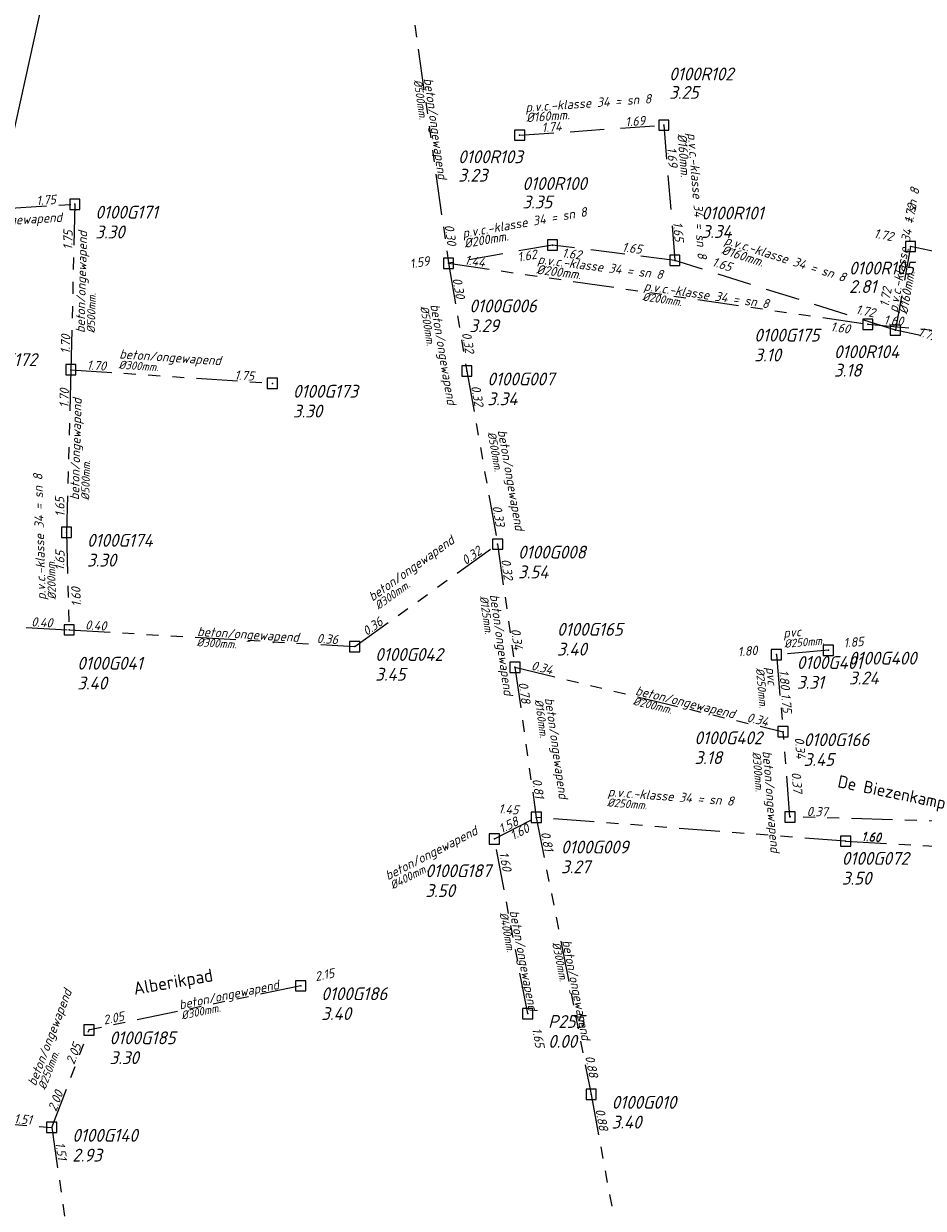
# Model space of a CAD drawing. Extents: x 155498 to 174806, y 452529 to 461643.
# Tile 23 of 44: x 157629 to 157761, y 460936 to 461109. Entities that reach past the tile are written whole.
import ezdxf
from ezdxf.enums import TextEntityAlignment as Align

# ---------------------------------------------------------------- set-up
doc = ezdxf.new("R2010")
doc.units = 0
doc.header["$PDMODE"] = 64
doc.header["$PDSIZE"] = 1.5
doc.linetypes.add('RI-GWA', pattern=[18.45, 6, -1.8, 1.75, -1.8, 1.75, -1.8, 1.75, -1.8])
doc.linetypes.add('RI-HWA', pattern=[7.4, 5, -2.4])
doc.layers.get('0').update_dxf_attribs({"linetype": 'CONTINUOUS'})
doc.layers.get('DEFPOINTS').update_dxf_attribs({"linetype": 'CONTINUOUS'})
for name, color, linetype, lineweight in [('B-OI-RI-GWA-MATERIAAL-T18', 10, 'CONTINUOUS', 18), ('B-OI-RI-GWA-PUTDEKSELHOOGTE-T25', 10, 'CONTINUOUS', 25), ('B-OI-RI-GWA_BOB-T18', 10, 'CONTINUOUS', 18), ('B-OI-RI-GWA_DIAMETER-T18', 10, 'CONTINUOUS', 18), ('B-OI-RI-GWA_PUTNUMMER-T18', 10, 'CONTINUOUS', 18), ('B-OI-RI-GWA_RIOOLPUT-S', 10, 'CONTINUOUS', 25), ('B-OI-RI-GWA_TRANSPORTLEIDING-G', 10, 'RI-GWA', 18), ('B-OI-RI-HWA-BOB-T18', 150, 'CONTINUOUS', 18), ('B-OI-RI-HWA-MATERIAAL-T18', 150, 'CONTINUOUS', 18), ('B-OI-RI-HWA-PUTDEKSELHOOGTE-T25', 150, 'CONTINUOUS', 25), ('B-OI-RI-HWA-PUTNUMMER-T25', 150, 'CONTINUOUS', 25), ('B-OI-RI-HWA_DIAMETER-T18', 150, 'CONTINUOUS', 18), ('B-OI-RI-HWA_RIOOLPUT-S', 150, 'CONTINUOUS', 25), ('B-OI-RI-HWA_TRANSPORTLEIDING-G', 150, 'RI-HWA', 18), ('B-XX-OG-TOPOGRAFIE-T18', 2, 'CONTINUOUS', 18)]:
    doc.layers.add(name, color=color, linetype=linetype, lineweight=lineweight)
doc.layers.add('onbekend', color=7, linetype='CONTINUOUS')
doc.styles.add('NLCS-ISO-M-T18', font='NLCS-ISO.ttf', dxfattribs={"height": 1.8})
doc.styles.add('NLCS-ISO-M500-T18_CURSIEF', font='NLCS-ISO.ttf', dxfattribs={"oblique": 15, "height": 0.9})
doc.styles.add('NLCS-ISO-M750-T18_CURSIEF', font='NLCS-ISO.ttf', dxfattribs={"oblique": 15, "height": 1.35})
doc.styles.add('NLCS-ISO-M750-T25_CURSIEF', font='NLCS-ISO.ttf', dxfattribs={"oblique": 15, "height": 1.875})

# ---------------------------------------------------------------- blocks, each defined once
blk = doc.blocks.new('ACMAP_ANN_TEMPLATE_gwa-diam')
at = {"style": 'NLCS-ISO-M500-T18_CURSIEF', "oblique": 15}
blk.add_attdef('gwa-diam', (-2.2, -1.3), '', height=1.2, dxfattribs=at)
blk = doc.blocks.new('ACMAP_ANN_TEMPLATE_gwa-materiaal')
at = {"style": 'NLCS-ISO-M750-T18_CURSIEF', "oblique": 15}
blk.add_attdef('gwa-mat', (-2.2, 0.2), '', height=1.35, dxfattribs=at)
blk = doc.blocks.new('ACMAP_ANN_TEMPLATE_gwa-nap-l')
at = {"style": 'NLCS-ISO-M750-T18_CURSIEF', "oblique": 15}
blk.add_attdef('gwa-nap-l', (2.3, 0.2), '', height=1.35, dxfattribs=at)
blk = doc.blocks.new('ACMAP_ANN_TEMPLATE_gwa-nap-r')
at = {"style": 'NLCS-ISO-M750-T18_CURSIEF', "oblique": 15}
blk.add_attdef('gwa-nap-r', (-5.6, 0.2), '', height=1.35, dxfattribs=at)
blk = doc.blocks.new('ACMAP_ANN_TEMPLATE_hwa-diam')
at = {"style": 'NLCS-ISO-M750-T18_CURSIEF', "oblique": 15}
blk.add_attdef('hwa-diam', (-3.7, -1.3), '', height=1.35, dxfattribs=at)
blk = doc.blocks.new('ACMAP_ANN_TEMPLATE_hwa-nap-l')
at = {"style": 'NLCS-ISO-M750-T18_CURSIEF', "oblique": 15}
blk.add_attdef('hwa-nap-l', (3.3, 0.2), '', height=1.35, dxfattribs=at)
blk = doc.blocks.new('ACMAP_ANN_TEMPLATE_hwa-nap-r')
at = {"style": 'NLCS-ISO-M750-T18_CURSIEF', "oblique": 15}
blk.add_attdef('hwa-nap-r', (-5.6, 0.2), '', height=1.35, dxfattribs=at)
blk = doc.blocks.new('ACMAP_ANN_TEMPLATE_hwa-materiaal')
at = {"style": 'NLCS-ISO-M750-T18_CURSIEF', "oblique": 15}
blk.add_attdef('hwa-mat', (-3.7, 0.2), '', height=1.35, dxfattribs=at)
blk = doc.blocks.new('ACMAP_ANN_TEMPLATE_hwa-puth')
at = {"style": 'NLCS-ISO-M750-T25_CURSIEF', "oblique": 15}
blk.add_attdef('hwa-puth', (-9, -6.8), '', height=1.88, dxfattribs=at)
blk = doc.blocks.new('ACMAP_ANN_TEMPLATE_hwa-putnr')
at = {"style": 'NLCS-ISO-M750-T25_CURSIEF', "oblique": 15}
blk.add_attdef('hwa-putnr', (-9, -4.1), '', height=1.88, dxfattribs=at)
blk = doc.blocks.new('ACMAP_ANN_TEMPLATE_gwa-puth')
at = {"style": 'NLCS-ISO-M750-T25_CURSIEF', "oblique": 15}
blk.add_attdef('gwa-puth', (3, -5), '', height=1.88, dxfattribs=at)
blk = doc.blocks.new('ACMAP_ANN_TEMPLATE_gwa-putnr')
at = {"style": 'NLCS-ISO-M750-T25_CURSIEF', "oblique": 15}
blk.add_attdef('gwa-putnr', (3, -2.1), '', height=1.88, dxfattribs=at)

msp = doc.modelspace()

# ---------------------------------------------------------------- linework, layer by layer
at = {"layer": 'B-OI-RI-GWA_RIOOLPUT-S'}
for p in [(157636.53, 461082.46), (157691.22, 461073.82), (157752.6, 461064.91), (157635.94, 461058.25), (157693.91, 461058.06), (157665.45, 461056.26), (157635.31, 461034.46), (157698.4, 461032.73), (157635.7, 461020.21), (157677.49, 461017.76), (157739.21, 461016.58), (157746.82, 461017.22), (157700.95, 461014.73), (157740.2, 461005.29), (157704.07, 460992.77), (157741.2, 460992.84), (157697.94, 460989.61), (157749.34, 460989.29), (157669.6, 460968.13), (157702.81, 460964.07), (157638.61, 460961.68), (157712.1, 460952.25), (157633.15, 460947.42)]:
    msp.add_point(p, dxfattribs=at)
at = {"layer": 'B-OI-RI-GWA_TRANSPORTLEIDING-G'}
for p, q in [((157684.21, 461123.4), (157691.22, 461073.82)), ((157607.98, 461080.76), (157636.53, 461082.46)), ((157636.53, 461082.46), (157635.94, 461058.25)), ((157691.22, 461073.82), (157693.91, 461058.06)), ((157691.22, 461073.82), (157752.6, 461064.91)), ((157752.6, 461064.91), (157792.76, 461061.33)), ((157635.94, 461058.25), (157635.31, 461034.46)), ((157635.94, 461058.25), (157665.45, 461056.26)), ((157693.91, 461058.06), (157698.4, 461032.73)), ((157635.31, 461034.46), (157635.7, 461020.21)), ((157677.49, 461017.76), (157698.4, 461032.73)), ((157698.4, 461032.73), (157700.95, 461014.73)), ((157592.55, 461022.64), (157635.7, 461020.21)), ((157635.7, 461020.21), (157677.49, 461017.76)), ((157746.82, 461017.22), (157739.21, 461016.58)), ((157739.21, 461016.58), (157740.2, 461005.29)), ((157700.95, 461014.73), (157740.2, 461005.29)), ((157700.95, 461014.73), (157704.07, 460992.77)), ((157741.2, 460992.84), (157740.2, 461005.29)), ((157697.94, 460989.61), (157704.07, 460992.77)), ((157704.07, 460992.77), (157712.1, 460952.25)), ((157749.34, 460989.29), (157704.07, 460992.77)), ((157793.1, 460991.43), (157741.2, 460992.84)), ((157702.81, 460964.07), (157697.94, 460989.61)), ((157749.34, 460989.29), (157794.97, 460986.81)), ((157669.6, 460968.13), (157638.61, 460961.68)), ((157633.15, 460947.42), (157638.61, 460961.68)), ((157712.1, 460952.25), (157719.33, 460912.91)), ((157594.51, 460950.38), (157633.15, 460947.42)), ((157633.15, 460947.42), (157639.23, 460905.5))]:
    msp.add_line(p, q, dxfattribs=at)
at = {"layer": 'B-OI-RI-HWA_RIOOLPUT-S'}
for p in [(157722.74, 461094.03), (157701.63, 461092.56), (157706.44, 461076.49), (157758.85, 461076.28), (157724.35, 461074.25), (157756.64, 461064.04)]:
    msp.add_point(p, dxfattribs=at)
at = {"layer": 'B-OI-RI-HWA_TRANSPORTLEIDING-G'}
for p, q in [((157701.63, 461092.56), (157722.74, 461094.03)), ((157722.74, 461094.03), (157724.35, 461074.25)), ((157706.44, 461076.49), (157691.22, 461073.82)), ((157724.35, 461074.25), (157706.44, 461076.49)), ((157758.85, 461076.28), (157756.64, 461064.04)), ((157784.32, 461071.06), (157758.85, 461076.28)), ((157756.64, 461064.04), (157724.35, 461074.25)), ((157782.02, 461058.58), (157756.64, 461064.04))]:
    msp.add_line(p, q, dxfattribs=at)
at = {"layer": 'DEFPOINTS', "flags": 128}
msp.add_lwpolyline([(157498.69, 460511.77), (157666.49, 461268.41), (158141.33, 461489.21), (159256.93, 461205.94), (159206.49, 460696.31), (158205.71, 460856.25), (158144.02, 460363.33)], close=True, dxfattribs=at)
at = {"layer": 'onbekend'}
msp.add_point((157702.81, 460964.07), dxfattribs=at)

# ---------------------------------------------------------------- block references
at = {"layer": 'B-OI-RI-GWA-MATERIAAL-T18'}
for p, rotation, values in [((157687.72, 461098.61), 278.0482263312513, {'gwa-mat': 'beton/ongewapend'}), ((157622.02, 461078.95), 3.407753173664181, {'gwa-mat': 'beton/ongewapend'}), ((157638.22, 461065.81), 88.5875913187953, {'gwa-mat': 'beton/ongewapend'}), ((157721.91, 461069.36), 351.7400311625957, {'gwa-mat': 'p.v.c.-klasse 34 = sn 8'}), ((157688.73, 461065.54), 279.67913639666, {'gwa-mat': 'beton/ongewapend'}), ((157645.19, 461059.56), 356.1439156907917, {'gwa-mat': 'beton/ongewapend'}), ((157637.39, 461041.36), 88.49053786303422, {'gwa-mat': 'beton/ongewapend'}), ((157698.6, 461047.13), 280.0552066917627, {'gwa-mat': 'beton/ongewapend'}), ((157632.42, 461026.8), 91.58477494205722, {'gwa-mat': 'p.v.c.-klasse 34 = sn 8'}), ((157682, 461025.44), 35.61019159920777, {'gwa-mat': 'beton/ongewapend'}), ((157697.38, 461023.1), 278.0520883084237, {'gwa-mat': 'beton/ongewapend'}), ((157656.6, 461018.98), 356.6323337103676, {'gwa-mat': 'beton/ongewapend'}), ((157742.48, 461019.04), 4.80166310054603, {'gwa-mat': 'pvc'}), ((157737.71, 461012.5), 275.0319342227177, {'gwa-mat': 'pvc'}), ((157720.58, 461010.01), 346.4793192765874, {'gwa-mat': 'beton/ongewapend'}), ((157705.43, 461007.97), 278.0804235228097, {'gwa-mat': 'beton/ongewapend'}), ((157737.17, 461000.24), 274.58964252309, {'gwa-mat': 'beton/ongewapend'}), ((157716.69, 460995.51), 355.6023591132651, {'gwa-mat': 'p.v.c.-klasse 34 = sn 8'}), ((157684.41, 460984.37), 27.26002946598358, {'gwa-mat': 'beton/ongewapend'}), ((157700.37, 460976.84), 280.797388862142, {'gwa-mat': 'beton/ongewapend'}), ((157708.08, 460972.51), 281.2207198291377, {'gwa-mat': 'beton/ongewapend'}), ((157631.77, 460955.37), 69.05458178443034, {'gwa-mat': 'beton/ongewapend'}), ((157654.11, 460964.91), 11.7444402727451, {'gwa-mat': 'beton/ongewapend'})]:
    msp.add_blockref('ACMAP_ANN_TEMPLATE_gwa-materiaal', p, dxfattribs=dict(at, rotation=rotation)).add_auto_attribs(values)
at = {"layer": 'B-OI-RI-GWA-PUTDEKSELHOOGTE-T25'}
for p, values in [((157636.53, 461082.46), {'gwa-puth': '3.30'}), ((157691.27, 461068.75), {'gwa-puth': '3.29'}), ((157732.97, 461064.47), {'gwa-puth': '3.10'}), ((157693.91, 461058.06), {'gwa-puth': '3.34'}), ((157665.45, 461056.26), {'gwa-puth': '3.30'}), ((157635.31, 461034.46), {'gwa-puth': '3.30'}), ((157698.4, 461032.73), {'gwa-puth': '3.54'}), ((157704.11, 461021.44), {'gwa-puth': '3.40'}), ((157633.88, 461016.48), {'gwa-puth': '3.40'}), ((157677.49, 461017.76), {'gwa-puth': '3.45'}), ((157739.21, 461016.58), {'gwa-puth': '3.31'}), ((157746.82, 461017.22), {'gwa-puth': '3.24'}), ((157724.22, 461005.57), {'gwa-puth': '3.18'}), ((157740.2, 461005.29), {'gwa-puth': '3.45'}), ((157704.69, 460989.59), {'gwa-puth': '3.27'}), ((157745.79, 460987.93), {'gwa-puth': '3.50'}), ((157684.84, 460986.12), {'gwa-puth': '3.50'}), ((157669.6, 460968.13), {'gwa-puth': '3.40'}), ((157702.81, 460964.07), {'gwa-puth': '0.00'}), ((157638.61, 460961.68), {'gwa-puth': '3.30'}), ((157712.1, 460952.25), {'gwa-puth': '3.40'}), ((157633.15, 460947.42), {'gwa-puth': '2.93'})]:
    msp.add_blockref('ACMAP_ANN_TEMPLATE_gwa-puth', p, dxfattribs=at).add_auto_attribs(values)
at = {"layer": 'B-OI-RI-GWA_BOB-T18'}
for name, p, rotation, values in [('ACMAP_ANN_TEMPLATE_gwa-nap-r', (157636.53, 461082.46), 3.407753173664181, {'gwa-nap-r': '1.75'}), ('ACMAP_ANN_TEMPLATE_gwa-nap-l', (157636.29, 461073.47), 88.5875913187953, {'gwa-nap-l': '1.75'}), ('ACMAP_ANN_TEMPLATE_gwa-nap-r', (157691.22, 461073.82), 278.0482263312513, {'gwa-nap-r': '0.30'}), ('ACMAP_ANN_TEMPLATE_gwa-nap-l', (157691.22, 461073.82), 351.7400311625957, {'gwa-nap-l': '1.44'}), ('ACMAP_ANN_TEMPLATE_gwa-nap-l', (157691.22, 461073.82), 279.67913639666, {'gwa-nap-l': '0.30'}), ('ACMAP_ANN_TEMPLATE_gwa-nap-r', (157752.6, 461062.93), 351.7400311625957, {'gwa-nap-r': '1.60'}), ('ACMAP_ANN_TEMPLATE_gwa-nap-l', (157752.6, 461064.91), 354.9042550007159, {'gwa-nap-l': '1.60'}), ('ACMAP_ANN_TEMPLATE_gwa-nap-l', (157635.94, 461058.25), 88.49053786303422, {'gwa-nap-l': '1.70'}), ('ACMAP_ANN_TEMPLATE_gwa-nap-r', (157693.91, 461058.06), 279.67913639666, {'gwa-nap-r': '0.32'}), ('ACMAP_ANN_TEMPLATE_gwa-nap-l', (157635.94, 461058.25), 356.1439156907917, {'gwa-nap-l': '1.70'}), ('ACMAP_ANN_TEMPLATE_gwa-nap-r', (157665.45, 461056.26), 356.1439156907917, {'gwa-nap-r': '1.75'}), ('ACMAP_ANN_TEMPLATE_gwa-nap-r', (157635.94, 461058.25), 88.5875913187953, {'gwa-nap-r': '1.70'}), ('ACMAP_ANN_TEMPLATE_gwa-nap-l', (157693.91, 461058.06), 280.0552066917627, {'gwa-nap-l': '0.32'}), ('ACMAP_ANN_TEMPLATE_gwa-nap-l', (157635.31, 461034.46), 91.58477494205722, {'gwa-nap-l': '1.65'}), ('ACMAP_ANN_TEMPLATE_gwa-nap-r', (157698.4, 461032.73), 280.0552066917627, {'gwa-nap-r': '0.33'}), ('ACMAP_ANN_TEMPLATE_gwa-nap-r', (157635.31, 461034.46), 88.49053786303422, {'gwa-nap-r': '1.65'}), ('ACMAP_ANN_TEMPLATE_gwa-nap-r', (157698.4, 461032.73), 35.61019159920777, {'gwa-nap-r': '0.32'}), ('ACMAP_ANN_TEMPLATE_gwa-nap-l', (157698.4, 461032.73), 278.0520883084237, {'gwa-nap-l': '0.32'}), ('ACMAP_ANN_TEMPLATE_gwa-nap-r', (157637.47, 461029.21), 91.58477494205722, {'gwa-nap-r': '1.60'}), ('ACMAP_ANN_TEMPLATE_gwa-nap-r', (157635.7, 461020.21), 356.7880400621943, {'gwa-nap-r': '0.40'}), ('ACMAP_ANN_TEMPLATE_gwa-nap-l', (157677.49, 461017.76), 35.61019159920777, {'gwa-nap-l': '0.36'}), ('ACMAP_ANN_TEMPLATE_gwa-nap-l', (157635.7, 461020.21), 356.6323337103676, {'gwa-nap-l': '0.40'}), ('ACMAP_ANN_TEMPLATE_gwa-nap-r', (157700.95, 461014.73), 278.0520883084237, {'gwa-nap-r': '0.34'}), ('ACMAP_ANN_TEMPLATE_gwa-nap-r', (157677.49, 461017.76), 356.6323337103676, {'gwa-nap-r': '0.36'}), ('ACMAP_ANN_TEMPLATE_gwa-nap-l', (157746.82, 461017.22), 4.80166310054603, {'gwa-nap-l': '1.85'}), ('ACMAP_ANN_TEMPLATE_gwa-nap-r', (157739.21, 461016.58), 4.80166310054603, {'gwa-nap-r': '1.80'}), ('ACMAP_ANN_TEMPLATE_gwa-nap-l', (157700.95, 461014.73), 346.4793192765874, {'gwa-nap-l': '0.34'}), ('ACMAP_ANN_TEMPLATE_gwa-nap-l', (157739.21, 461016.58), 275.0319342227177, {'gwa-nap-l': '1.80'}), ('ACMAP_ANN_TEMPLATE_gwa-nap-l', (157700.95, 461014.73), 278.0804235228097, {'gwa-nap-l': '0.78'}), ('ACMAP_ANN_TEMPLATE_gwa-nap-r', (157740.2, 461005.29), 275.0319342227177, {'gwa-nap-r': '1.75'}), ('ACMAP_ANN_TEMPLATE_gwa-nap-r', (157740.2, 461005.29), 346.4793192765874, {'gwa-nap-r': '0.34'}), ('ACMAP_ANN_TEMPLATE_gwa-nap-r', (157742.15, 460998.85), 274.58964252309, {'gwa-nap-r': '0.34'}), ('ACMAP_ANN_TEMPLATE_gwa-nap-l', (157741.05, 461001.64), 274.58964252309, {'gwa-nap-l': '0.37'}), ('ACMAP_ANN_TEMPLATE_gwa-nap-r', (157704.07, 460992.77), 278.0804235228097, {'gwa-nap-r': '0.81'}), ('ACMAP_ANN_TEMPLATE_gwa-nap-r', (157704.07, 460992.77), 355.6023591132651, {'gwa-nap-r': '1.45'}), ('ACMAP_ANN_TEMPLATE_gwa-nap-r', (157749.24, 460992.63), 358.4524386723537, {'gwa-nap-r': '0.37'}), ('ACMAP_ANN_TEMPLATE_gwa-nap-r', (157704.07, 460992.77), 27.26002946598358, {'gwa-nap-r': '1.58'}), ('ACMAP_ANN_TEMPLATE_gwa-nap-l', (157698.71, 460988.18), 27.26002946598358, {'gwa-nap-l': '1.60'}), ('ACMAP_ANN_TEMPLATE_gwa-nap-l', (157704.07, 460992.77), 281.2207198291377, {'gwa-nap-l': '0.81'}), ('ACMAP_ANN_TEMPLATE_gwa-nap-l', (157749.34, 460989.29), 356.8925072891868, {'gwa-nap-l': '1.60'}), ('ACMAP_ANN_TEMPLATE_gwa-nap-l', (157749.34, 460989.29), 355.6023591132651, {'gwa-nap-l': '1.60'}), ('ACMAP_ANN_TEMPLATE_gwa-nap-r', (157699.48, 460982.07), 280.797388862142, {'gwa-nap-r': '1.60'}), ('ACMAP_ANN_TEMPLATE_gwa-nap-l', (157669.6, 460968.13), 11.7444402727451, {'gwa-nap-l': '2.15'}), ('ACMAP_ANN_TEMPLATE_gwa-nap-r', (157646.35, 460963.39), 11.7444402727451, {'gwa-nap-r': '2.05'}), ('ACMAP_ANN_TEMPLATE_gwa-nap-l', (157702.81, 460964.07), 280.797388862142, {'gwa-nap-l': '1.65'}), ('ACMAP_ANN_TEMPLATE_gwa-nap-r', (157638.61, 460961.68), 69.05458178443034, {'gwa-nap-r': '2.05'}), ('ACMAP_ANN_TEMPLATE_gwa-nap-r', (157712.1, 460952.25), 281.2207198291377, {'gwa-nap-r': '0.88'}), ('ACMAP_ANN_TEMPLATE_gwa-nap-l', (157633.15, 460947.42), 69.05458178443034, {'gwa-nap-l': '2.00'}), ('ACMAP_ANN_TEMPLATE_gwa-nap-r', (157633.15, 460947.42), 355.6180765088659, {'gwa-nap-r': '1.51'}), ('ACMAP_ANN_TEMPLATE_gwa-nap-l', (157712.1, 460952.25), 280.414381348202, {'gwa-nap-l': '0.88'}), ('ACMAP_ANN_TEMPLATE_gwa-nap-l', (157633.15, 460947.42), 278.2485328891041, {'gwa-nap-l': '1.51'})]:
    msp.add_blockref(name, p, dxfattribs=dict(at, rotation=rotation)).add_auto_attribs(values)
at = {"layer": 'B-OI-RI-GWA_DIAMETER-T18'}
for p, rotation, values in [((157687.72, 461098.61), 278.0482263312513, {'gwa-diam': '%%c500mm.'}), ((157638.22, 461065.81), 88.5875913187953, {'gwa-diam': '%%c500mm.'}), ((157721.91, 461069.36), 351.7400311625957, {'gwa-diam': '%%c200mm.'}), ((157688.73, 461065.54), 279.67913639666, {'gwa-diam': '%%c500mm.'}), ((157645.19, 461059.56), 356.1439156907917, {'gwa-diam': '%%c300mm.'}), ((157698.6, 461047.13), 280.0552066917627, {'gwa-diam': '%%c500mm.'}), ((157637.39, 461041.36), 88.49053786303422, {'gwa-diam': '%%c500mm.'}), ((157632.42, 461026.8), 91.58477494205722, {'gwa-diam': '%%c200mm.'}), ((157682, 461025.44), 35.61019159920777, {'gwa-diam': '%%c300mm.'}), ((157697.38, 461023.1), 278.0520883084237, {'gwa-diam': '%%c125mm.'}), ((157656.6, 461018.98), 356.6323337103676, {'gwa-diam': '%%c300mm.'}), ((157742.48, 461019.04), 4.80166310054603, {'gwa-diam': '%%c250mm.'}), ((157737.71, 461012.5), 275.0319342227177, {'gwa-diam': '%%c250mm.'}), ((157705.43, 461007.97), 278.0804235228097, {'gwa-diam': '%%c160mm.'}), ((157720.58, 461010.01), 346.4793192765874, {'gwa-diam': '%%c200mm.'}), ((157737.17, 461000.24), 274.58964252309, {'gwa-diam': '%%c300mm.'}), ((157716.69, 460995.51), 355.6023591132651, {'gwa-diam': '%%c250mm.'}), ((157684.41, 460984.37), 27.26002946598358, {'gwa-diam': '%%c400mm.'}), ((157700.37, 460976.84), 280.797388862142, {'gwa-diam': '%%c400mm.'}), ((157708.08, 460972.51), 281.2207198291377, {'gwa-diam': '%%c300mm.'}), ((157654.11, 460964.91), 11.7444402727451, {'gwa-diam': '%%c300mm.'}), ((157631.77, 460955.37), 69.05458178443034, {'gwa-diam': '%%c250mm.'})]:
    msp.add_blockref('ACMAP_ANN_TEMPLATE_gwa-diam', p, dxfattribs=dict(at, rotation=rotation)).add_auto_attribs(values)
at = {"layer": 'B-OI-RI-GWA_PUTNUMMER-T18'}
for p, values in [((157636.53, 461082.46), {'gwa-putnr': '0100G171'}), ((157691.27, 461068.75), {'gwa-putnr': '0100G006'}), ((157732.97, 461064.47), {'gwa-putnr': '0100G175'}), ((157618.49, 461060.89), {'gwa-putnr': '0100G172'}), ((157693.91, 461058.06), {'gwa-putnr': '0100G007'}), ((157665.45, 461056.26), {'gwa-putnr': '0100G173'}), ((157635.31, 461034.46), {'gwa-putnr': '0100G174'}), ((157698.4, 461032.73), {'gwa-putnr': '0100G008'}), ((157704.11, 461021.44), {'gwa-putnr': '0100G165'}), ((157677.49, 461017.76), {'gwa-putnr': '0100G042'}), ((157746.82, 461017.22), {'gwa-putnr': '0100G400'}), ((157633.88, 461016.48), {'gwa-putnr': '0100G041'}), ((157739.21, 461016.58), {'gwa-putnr': '0100G401'}), ((157724.22, 461005.57), {'gwa-putnr': '0100G402'}), ((157740.2, 461005.29), {'gwa-putnr': '0100G166'}), ((157704.69, 460989.59), {'gwa-putnr': '0100G009'}), ((157745.79, 460987.93), {'gwa-putnr': '0100G072'}), ((157684.84, 460986.12), {'gwa-putnr': '0100G187'}), ((157669.6, 460968.13), {'gwa-putnr': '0100G186'}), ((157702.81, 460964.07), {'gwa-putnr': 'P255'}), ((157638.61, 460961.68), {'gwa-putnr': '0100G185'}), ((157712.1, 460952.25), {'gwa-putnr': '0100G010'}), ((157633.15, 460947.42), {'gwa-putnr': '0100G140'})]:
    msp.add_blockref('ACMAP_ANN_TEMPLATE_gwa-putnr', p, dxfattribs=at).add_auto_attribs(values)
at = {"layer": 'B-OI-RI-HWA-BOB-T18'}
for name, p, rotation, values in [('ACMAP_ANN_TEMPLATE_hwa-nap-l', (157701.63, 461092.56), 3.979922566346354, {'hwa-nap-l': '1.74'}), ('ACMAP_ANN_TEMPLATE_hwa-nap-r', (157722.74, 461094.03), 3.979922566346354, {'hwa-nap-r': '1.69'}), ('ACMAP_ANN_TEMPLATE_hwa-nap-l', (157722.74, 461094.03), 274.6569323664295, {'hwa-nap-l': '1.69'}), ('ACMAP_ANN_TEMPLATE_hwa-nap-l', (157758.85, 461076.28), 79.76928812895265, {'hwa-nap-l': '1.72'}), ('ACMAP_ANN_TEMPLATE_hwa-nap-r', (157724.35, 461074.25), 274.6569323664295, {'hwa-nap-r': '1.65'}), ('ACMAP_ANN_TEMPLATE_hwa-nap-r', (157758.85, 461076.28), 348.4082674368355, {'hwa-nap-r': '1.72'}), ('ACMAP_ANN_TEMPLATE_hwa-nap-l', (157698.23, 461073.25), 9.95748494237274, {'hwa-nap-l': '1.62'}), ('ACMAP_ANN_TEMPLATE_hwa-nap-r', (157713.31, 461073.82), 352.8804935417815, {'hwa-nap-r': '1.62'}), ('ACMAP_ANN_TEMPLATE_hwa-nap-l', (157713.27, 461075.76), 352.8804935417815, {'hwa-nap-l': '1.65'}), ('ACMAP_ANN_TEMPLATE_hwa-nap-r', (157691.22, 461073.82), 9.95748494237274, {'hwa-nap-r': '1.59'}), ('ACMAP_ANN_TEMPLATE_hwa-nap-r', (157734.96, 461071.59), 342.4499775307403, {'hwa-nap-r': '1.65'}), ('ACMAP_ANN_TEMPLATE_hwa-nap-r', (157756.81, 461072.83), 79.76928812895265, {'hwa-nap-r': '1.72'}), ('ACMAP_ANN_TEMPLATE_hwa-nap-r', (157756.17, 461065.11), 347.8688604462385, {'hwa-nap-r': '1.72'}), ('ACMAP_ANN_TEMPLATE_hwa-nap-l', (157756.64, 461064.04), 342.4499775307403, {'hwa-nap-l': '1.72'})]:
    msp.add_blockref(name, p, dxfattribs=dict(at, rotation=rotation)).add_auto_attribs(values)
at = {"layer": 'B-OI-RI-HWA-MATERIAAL-T18'}
for p, rotation in [((157706.23, 461096.01), 3.979922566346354), ((157726.32, 461089.15), 274.6569323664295), ((157757.75, 461070.16), 79.76928812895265), ((157697.05, 461077.97), 9.95748494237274), ((157734.99, 461075.35), 342.4499775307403), ((157707.87, 461073.12), 352.8804935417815)]:
    msp.add_blockref('ACMAP_ANN_TEMPLATE_hwa-materiaal', p, dxfattribs=dict(at, rotation=rotation)).add_auto_attribs({'hwa-mat': 'p.v.c.-klasse 34 = sn 8'})
at = {"layer": 'B-OI-RI-HWA-PUTDEKSELHOOGTE-T25'}
for p, values in [((157732.52, 461104.68), {'hwa-puth': '3.25'}), ((157701.63, 461092.56), {'hwa-puth': '3.23'}), ((157711.04, 461088.65), {'hwa-puth': '3.35'}), ((157737.26, 461084.33), {'hwa-puth': '3.34'}), ((157758.85, 461076.28), {'hwa-puth': '2.81'}), ((157756.64, 461064.04), {'hwa-puth': '3.18'})]:
    msp.add_blockref('ACMAP_ANN_TEMPLATE_hwa-puth', p, dxfattribs=at).add_auto_attribs(values)
at = {"layer": 'B-OI-RI-HWA-PUTNUMMER-T25'}
for p, values in [((157732.52, 461104.68), {'hwa-putnr': '0100R102'}), ((157701.63, 461092.56), {'hwa-putnr': '0100R103'}), ((157711.04, 461088.65), {'hwa-putnr': '0100R100'}), ((157737.26, 461084.33), {'hwa-putnr': '0100R101'}), ((157758.85, 461076.28), {'hwa-putnr': '0100R105'}), ((157756.64, 461064.04), {'hwa-putnr': '0100R104'})]:
    msp.add_blockref('ACMAP_ANN_TEMPLATE_hwa-putnr', p, dxfattribs=at).add_auto_attribs(values)
at = {"layer": 'B-OI-RI-HWA_DIAMETER-T18'}
for p, rotation, values in [((157706.23, 461096.01), 3.979922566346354, {'hwa-diam': '%%c160mm.'}), ((157726.32, 461089.15), 274.6569323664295, {'hwa-diam': '%%c160mm.'}), ((157697.05, 461077.97), 9.95748494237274, {'hwa-diam': '%%c200mm.'}), ((157734.99, 461075.35), 342.4499775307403, {'hwa-diam': '%%c160mm.'}), ((157757.75, 461070.16), 79.76928812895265, {'hwa-diam': '%%c160mm.'}), ((157707.87, 461073.12), 352.8804935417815, {'hwa-diam': '%%c200mm.'})]:
    msp.add_blockref('ACMAP_ANN_TEMPLATE_hwa-diam', p, dxfattribs=dict(at, rotation=rotation)).add_auto_attribs(values)

# ---------------------------------------------------------------- texts
at = {"layer": 'B-XX-OG-TOPOGRAFIE-T18', "style": 'NLCS-ISO-M-T18'}
for s, height, rotation, p in [('De Biezenkamp', 1.8, 348.3, (157756.13, 460996.46)), ('Alberikpad', 1.875, 10, (157650.91, 460968.73))]:
    msp.add_text(s, height=height, rotation=rotation, dxfattribs=at).set_placement(p, align=Align.MIDDLE_CENTER)

doc.saveas('drawing.dxf')
